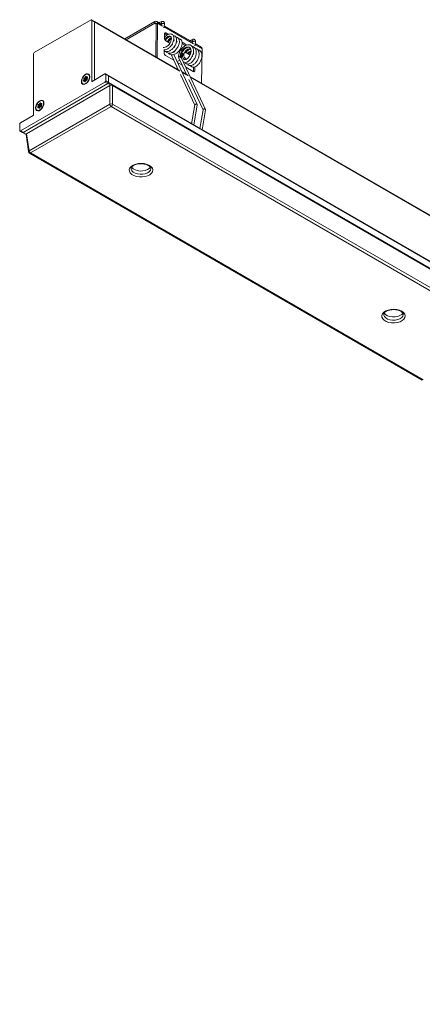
# Model space of a CAD drawing. Header units: millimetres. Extents: x 12 to 288, y 98 to 274.
# Tile 1 of 5: x 87 to 128, y 104 to 205. Entities that reach past the tile are written whole.
import ezdxf

# ---------------------------------------------------------------- set-up
doc = ezdxf.new("R2010")
doc.units = ezdxf.units.MM

msp = doc.modelspace()

# ---------------------------------------------------------------- linework, layer by layer
at = {"color": 7, "linetype": 'Continuous', "lineweight": 15}
for p, q in [((93.976, 204.718), (88.178, 201.37)), ((94.309, 204.559), (94.026, 204.723)), ((94.047, 198.471), (94.047, 204.677)), ((94.33, 204.514), (94.047, 204.677)), ((103.017, 199.532), (94.309, 204.559)), ((94.33, 198.585), (94.33, 204.514)), ((100.478, 204.532), (97.418, 202.765)), ((100.478, 204.368), (97.559, 202.683)), ((100.478, 204.368), (100.478, 204.532)), ((100.57, 200.945), (100.62, 204.284)), ((100.62, 204.284), (100.761, 204.363)), ((101.197, 204.252), (100.678, 204.551)), ((100.709, 200.865), (100.761, 204.363)), ((101.185, 204.547), (100.869, 204.441)), ((101.17, 204.268), (101.201, 204.278)), ((101.207, 204.314), (101.197, 204.25)), ((101.212, 204.313), (101.207, 204.314)), ((101.4, 203.884), (101.464, 204.272)), ((104.353, 202.43), (101.437, 204.113)), ((101.458, 203.301), (101.451, 202.807)), ((101.461, 203.305), (101.602, 203.384)), ((101.715, 203.159), (101.461, 203.305)), ((101.59, 202.561), (101.997, 202.326)), ((101.859, 203.236), (101.602, 203.384)), ((101.997, 202.996), (101.986, 203.002)), ((102.439, 202.713), (102.397, 202.7)), ((104.342, 202.725), (104.025, 202.619)), ((101.434, 201.65), (101.429, 201.324)), ((101.818, 201.764), (101.794, 201.778)), ((102.1, 201.601), (102.077, 201.615)), ((102.211, 202.202), (102.3, 202.151)), ((102.575, 201.663), (102.575, 201.656)), ((102.722, 202.549), (102.68, 202.537)), ((102.987, 202.425), (102.977, 202.43)), ((103.113, 201.629), (103.254, 201.547)), ((103.266, 201.568), (103.125, 201.649)), ((103.743, 202.148), (103.254, 202.431)), ((103.578, 202.083), (103.26, 202.267)), ((103.732, 201.876), (103.784, 201.895)), ((104.015, 201.712), (104.066, 201.731)), ((104.326, 202.446), (104.358, 202.456)), ((104.364, 202.492), (104.353, 202.428)), ((104.369, 202.491), (104.364, 202.492)), ((104.556, 202.062), (104.62, 202.45)), ((105.204, 201.939), (104.594, 202.291)), ((105.234, 198.252), (105.287, 201.75)), ((88.107, 201.248), (88.107, 195.042)), ((101.568, 201.078), (102.397, 200.599)), ((102.126, 201.177), (102.397, 200.599)), ((102.326, 201.382), (102.509, 201.484)), ((102.4, 200.592), (102.852, 199.627)), ((104.802, 196.078), (102.412, 201.177)), ((103.013, 200.606), (102.75, 200.455)), ((102.911, 200.822), (103.245, 200.109)), ((103.069, 200.973), (103.069, 200.973)), ((103.147, 200.927), (103.151, 200.919)), ((105.65, 195.588), (103.175, 200.869)), ((103.282, 201.094), (103.423, 201.173)), ((103.282, 201.088), (103.423, 201.167)), ((103.282, 201.088), (103.282, 201.094)), ((103.53, 201.368), (103.348, 201.267)), ((103.423, 201.167), (103.423, 201.173)), ((103.483, 200.657), (103.455, 200.715)), ((103.708, 201.338), (104.069, 201.129)), ((104.286, 201.004), (104.352, 200.966)), ((104.365, 201.24), (104.446, 201.308)), ((104.444, 201.401), (104.402, 201.377)), ((104.425, 201.19), (104.426, 201.275)), ((102.789, 200.373), (103.246, 200.109)), ((103.248, 200.103), (103.701, 199.137)), ((103.637, 199.883), (104.396, 199.445)), ((103.978, 200.517), (103.932, 200.544)), ((104.261, 200.354), (104.215, 200.38)), ((104.399, 199.449), (104.405, 199.887)), ((104.54, 199.528), (104.546, 199.917)), ((93.232, 198.574), (93.267, 198.615)), ((93.274, 198.536), (93.232, 198.574)), ((93.248, 198.665), (93.298, 198.681)), ((93.272, 198.643), (93.248, 198.665)), ((93.267, 198.615), (93.309, 198.578)), ((93.272, 198.643), (93.323, 198.659)), ((93.274, 198.536), (93.309, 198.578)), ((93.323, 198.659), (93.298, 198.681)), ((93.418, 198.612), (93.298, 198.681)), ((93.429, 198.509), (93.309, 198.578)), ((93.322, 198.803), (93.356, 198.798)), ((93.322, 198.803), (93.336, 198.751)), ((93.443, 198.59), (93.323, 198.659)), ((93.336, 198.751), (93.369, 198.746)), ((93.456, 198.681), (93.336, 198.751)), ((93.356, 198.798), (93.369, 198.746)), ((93.489, 198.676), (93.369, 198.746)), ((93.377, 198.818), (93.391, 198.869)), ((93.377, 198.818), (93.431, 198.804)), ((93.391, 198.869), (93.446, 198.855)), ((93.418, 198.612), (93.443, 198.59)), ((93.431, 198.804), (93.446, 198.855)), ((93.551, 198.735), (93.431, 198.804)), ((93.489, 198.676), (93.456, 198.681)), ((93.486, 198.567), (93.457, 198.55)), ((93.465, 198.552), (93.508, 198.572)), ((93.498, 198.547), (93.465, 198.552)), ((93.493, 198.606), (93.469, 198.628)), ((93.469, 198.628), (93.503, 198.623)), ((93.498, 198.547), (93.542, 198.567)), ((93.5, 198.905), (93.499, 198.858)), ((93.499, 198.857), (93.499, 198.825)), ((93.542, 198.567), (93.508, 198.572)), ((93.511, 198.797), (93.575, 198.761)), ((93.515, 198.851), (93.554, 198.879)), ((93.515, 198.851), (93.547, 198.804)), ((93.545, 198.567), (93.542, 198.567)), ((93.546, 198.716), (93.546, 198.684)), ((93.547, 198.804), (93.586, 198.833)), ((93.549, 198.708), (93.573, 198.686)), ((93.549, 198.708), (93.555, 198.659)), ((93.588, 198.777), (93.553, 198.735)), ((93.554, 198.879), (93.586, 198.833)), ((93.555, 198.659), (93.579, 198.637)), ((93.573, 198.686), (93.579, 198.637)), ((93.579, 198.637), (93.582, 198.632)), ((93.719, 199.144), (93.69, 199.16)), ((95.39, 199.198), (94.089, 198.447)), ((95.723, 199.039), (95.44, 199.203)), ((95.461, 198.504), (95.461, 199.157)), ((95.744, 198.994), (95.461, 199.157)), ((258.358, 105.152), (95.723, 199.039)), ((95.744, 198.34), (95.744, 198.994)), ((258.378, 105.107), (95.744, 198.994)), ((103.082, 199.138), (104.54, 196.027)), ((103.866, 199.042), (103.244, 199.401)), ((103.93, 198.649), (105.388, 195.537)), ((247.049, 116.384), (104.092, 198.911)), ((104.399, 199.449), (104.54, 199.528)), ((86.764, 193.401), (95.39, 198.381)), ((95.673, 198.218), (87.046, 193.238)), ((95.886, 198.014), (87.399, 193.115)), ((93.13, 198.19), (93.159, 198.174)), ((93.306, 198.5), (93.267, 198.471)), ((93.336, 198.518), (93.308, 198.501)), ((93.32, 198.446), (93.322, 198.493)), ((93.32, 198.446), (93.377, 198.445)), ((93.322, 198.493), (93.378, 198.491)), ((93.43, 198.484), (93.366, 198.521)), ((93.377, 198.445), (93.378, 198.491)), ((93.444, 198.533), (93.429, 198.482)), ((95.673, 198.218), (95.39, 198.381)), ((95.461, 198.504), (95.744, 198.34)), ((95.744, 198.34), (258.378, 104.453)), ((95.886, 196.134), (95.886, 198.014)), ((96.168, 198.014), (96.168, 196.134)), ((136.474, 174.746), (96.168, 198.014)), ((87.661, 191.386), (95.886, 196.134)), ((96.027, 195.903), (87.802, 191.156)), ((88.565, 195.88), (88.6, 195.921)), ((88.607, 195.842), (88.565, 195.88)), ((88.581, 195.971), (88.631, 195.987)), ((88.605, 195.948), (88.581, 195.971)), ((88.6, 195.921), (88.642, 195.884)), ((88.639, 195.806), (88.6, 195.777)), ((88.605, 195.948), (88.656, 195.965)), ((88.607, 195.842), (88.642, 195.884)), ((88.656, 195.965), (88.631, 195.987)), ((88.752, 195.918), (88.631, 195.987)), ((88.669, 195.824), (88.641, 195.807)), ((88.762, 195.814), (88.642, 195.884)), ((88.653, 195.752), (88.655, 195.798)), ((88.653, 195.752), (88.71, 195.751)), ((88.655, 195.798), (88.711, 195.797)), ((88.656, 196.109), (88.689, 196.104)), ((88.656, 196.109), (88.669, 196.056)), ((88.776, 195.896), (88.656, 195.965)), ((88.669, 196.056), (88.702, 196.051)), ((88.789, 195.987), (88.669, 196.056)), ((88.689, 196.104), (88.702, 196.051)), ((88.763, 195.79), (88.699, 195.826)), ((88.822, 195.982), (88.702, 196.051)), ((88.71, 196.124), (88.725, 196.175)), ((88.71, 196.124), (88.764, 196.11)), ((88.71, 195.751), (88.711, 195.797)), ((88.725, 196.175), (88.779, 196.161)), ((88.752, 195.918), (88.776, 195.896)), ((88.777, 195.839), (88.762, 195.788)), ((88.764, 196.11), (88.779, 196.161)), ((88.884, 196.041), (88.764, 196.11)), ((88.822, 195.982), (88.789, 195.987)), ((88.819, 195.873), (88.79, 195.856)), ((88.798, 195.858), (88.841, 195.878)), ((88.831, 195.853), (88.798, 195.858)), ((88.826, 195.912), (88.802, 195.934)), ((88.802, 195.934), (88.836, 195.929)), ((88.831, 195.853), (88.875, 195.873)), ((88.834, 196.21), (88.832, 196.164)), ((88.832, 196.163), (88.832, 196.131)), ((88.875, 195.873), (88.841, 195.878)), ((88.844, 196.103), (88.908, 196.066)), ((88.848, 196.156), (88.887, 196.185)), ((88.848, 196.156), (88.88, 196.11)), ((88.878, 195.873), (88.875, 195.873)), ((88.879, 196.022), (88.879, 195.989)), ((88.88, 196.11), (88.919, 196.139)), ((88.882, 196.014), (88.906, 195.992)), ((88.882, 196.014), (88.888, 195.965)), ((88.921, 196.082), (88.886, 196.041)), ((88.887, 196.185), (88.919, 196.139)), ((88.888, 195.965), (88.912, 195.942)), ((88.906, 195.992), (88.912, 195.942)), ((88.912, 195.942), (88.916, 195.938)), ((89.052, 196.45), (89.023, 196.466)), ((136.071, 172.786), (96.027, 195.903)), ((96.168, 196.134), (136.212, 173.017)), ((104.543, 196.043), (104.226, 194.131)), ((104.466, 193.992), (104.806, 196.047)), ((105.391, 195.553), (105.075, 193.641)), ((105.315, 193.502), (105.655, 195.557)), ((88.065, 194.969), (86.764, 194.218)), ((88.463, 195.496), (88.492, 195.48)), ((86.693, 194.095), (86.693, 193.442)), ((86.714, 193.396), (86.996, 193.233)), ((86.764, 193.401), (87.046, 193.238)), ((86.996, 193.233), (87.341, 193.034)), ((87.342, 193.024), (87.605, 191.289)), ((87.399, 193.115), (87.661, 191.386)), ((87.702, 191.146), (127.746, 168.029)), ((87.802, 191.156), (127.846, 168.039)), ((100.067, 189.564), (100.067, 189.576)), ((125.806, 174.705), (125.806, 174.717))]:
    msp.add_line(p, q, dxfattribs=at)
at = {"color": 8, "linetype": 'Continuous', "lineweight": 15}
for p, q in [((103.037, 199.487), (94.33, 204.514)), ((100.62, 204.287), (100.478, 204.368)), ((101.249, 204.081), (100.761, 204.363)), ((104.405, 202.259), (101.416, 203.984)), ((105.287, 201.75), (104.573, 202.162)), ((93.499, 198.825), (93.446, 198.855)), ((93.59, 198.779), (93.547, 198.804)), ((93.551, 198.735), (93.549, 198.729)), ((93.561, 198.769), (93.551, 198.735)), ((93.551, 198.735), (93.553, 198.734)), ((93.612, 198.818), (93.586, 198.833)), ((103.886, 198.997), (103.266, 199.355)), ((247.068, 116.34), (104.114, 198.865)), ((93.274, 198.536), (93.321, 198.509)), ((93.401, 198.431), (93.377, 198.445)), ((93.423, 198.465), (93.378, 198.491)), ((93.429, 198.509), (93.415, 198.492)), ((94.047, 198.471), (94.089, 198.447)), ((95.975, 198.044), (95.673, 198.218)), ((88.607, 195.842), (88.654, 195.815)), ((88.734, 195.737), (88.71, 195.751)), ((88.756, 195.771), (88.711, 195.797)), ((88.762, 195.814), (88.748, 195.798)), ((88.832, 196.131), (88.779, 196.161)), ((88.923, 196.085), (88.88, 196.11)), ((88.884, 196.041), (88.882, 196.035)), ((88.894, 196.074), (88.884, 196.041)), ((88.884, 196.041), (88.886, 196.04)), ((88.945, 196.124), (88.919, 196.139)), ((87.046, 193.238), (87.348, 193.064))]:
    msp.add_line(p, q, dxfattribs=at)
at = {"color": 8, "linetype": 'Continuous', "lineweight": 15, "flags": 128}
for points in [[(101.206, 204.309), (101.174, 204.338), (101.148, 204.38), (101.134, 204.429), (101.134, 204.477), (101.149, 204.517), (101.175, 204.542), (101.185, 204.547)], [(101.207, 204.314), (101.216, 204.331), (101.244, 204.346), (101.285, 204.354), (101.334, 204.352), (101.383, 204.341), (101.425, 204.323)], [(101.425, 204.323), (101.454, 204.301), (101.464, 204.277), (101.464, 204.272)], [(104.363, 202.487), (104.33, 202.516), (104.304, 202.558), (104.291, 202.607), (104.291, 202.655), (104.305, 202.694), (104.331, 202.72), (104.342, 202.725)], [(104.364, 202.492), (104.373, 202.508), (104.4, 202.524), (104.442, 202.531), (104.491, 202.53), (104.54, 202.519), (104.582, 202.501)], [(104.582, 202.501), (104.61, 202.478), (104.621, 202.455), (104.62, 202.45)], [(93.547, 198.723), (93.547, 198.723), (93.541, 198.711), (93.533, 198.701), (93.525, 198.692), (93.516, 198.684), (93.507, 198.679), (93.498, 198.676), (93.489, 198.676)], [(93.429, 198.509), (93.435, 198.505), (93.436, 198.504)], [(88.762, 195.814), (88.768, 195.811), (88.769, 195.81)], [(88.88, 196.029), (88.88, 196.029), (88.874, 196.017), (88.866, 196.007), (88.858, 195.997), (88.849, 195.99), (88.84, 195.985), (88.831, 195.982), (88.822, 195.982)], [(98.067, 189.561), (98.072, 189.505), (98.137, 189.352), (98.27, 189.215), (98.463, 189.104), (98.7, 189.027), (98.965, 188.989), (99.237, 188.995), (99.497, 189.042), (99.724, 189.129), (99.903, 189.247), (100.02, 189.389), (100.067, 189.544), (100.067, 189.564)], [(123.806, 174.703), (123.811, 174.646), (123.876, 174.493), (124.009, 174.356), (124.202, 174.245), (124.439, 174.168), (124.704, 174.131), (124.976, 174.136), (125.235, 174.184), (125.463, 174.27), (125.642, 174.388), (125.759, 174.53), (125.805, 174.685), (125.806, 174.705)]]:
    msp.add_lwpolyline(points, dxfattribs=at)
at = {"color": 7, "linetype": 'Continuous', "lineweight": 15, "flags": 128}
for points in [[(103.387, 200.416), (103.451, 200.388), (103.554, 200.376), (103.728, 200.414), (103.9, 200.511), (104.112, 200.721), (104.292, 201.015), (104.4, 201.348), (104.419, 201.628), (104.383, 201.817), (104.28, 202.009), (104.183, 202.097), (104.062, 202.155), (103.849, 202.175), (103.67, 202.13), (103.509, 202.048), (103.296, 201.875), (103.18, 201.745), (103.072, 201.587), (102.976, 201.401), (102.911, 201.201), (102.911, 201.201), (102.888, 200.992), (102.91, 200.881)], [(103.344, 200.855), (103.4, 200.703), (103.519, 200.637), (103.679, 200.669), (103.853, 200.795), (104.01, 200.999), (104.122, 201.246), (104.169, 201.503), (104.141, 201.729), (104.039, 201.889), (103.875, 201.962), (103.674, 201.935), (103.466, 201.816), (103.277, 201.625), (103.156, 201.431), (103.081, 201.231), (103.061, 201.018), (103.069, 200.973), (103.069, 200.973)], [(103.127, 201.644), (103.127, 201.647), (103.125, 201.649), (103.122, 201.65), (103.119, 201.649), (103.116, 201.646), (103.113, 201.642), (103.111, 201.638), (103.11, 201.634), (103.111, 201.631), (103.113, 201.629), (103.116, 201.628), (103.119, 201.629), (103.122, 201.632), (103.125, 201.635), (103.127, 201.64), (103.127, 201.644)], [(103.254, 201.547), (103.257, 201.546), (103.26, 201.548), (103.264, 201.55), (103.266, 201.554), (103.268, 201.558), (103.269, 201.562)], [(103.269, 201.562), (103.268, 201.566), (103.266, 201.568)], [(102.91, 200.829), (102.901, 200.856), (102.91, 200.894), (102.937, 200.929), (102.977, 200.957), (103.026, 200.972), (103.069, 200.973)], [(92.986, 198.43), (93.012, 198.613), (93.085, 198.803), (93.198, 198.977), (93.337, 199.115), (93.484, 199.2), (93.622, 199.222), (93.735, 199.178), (93.809, 199.073), (93.835, 198.92), (93.809, 198.738), (93.735, 198.548), (93.622, 198.373), (93.484, 198.235), (93.337, 198.15), (93.198, 198.129), (93.085, 198.173), (93.012, 198.278), (92.986, 198.43)], [(93.532, 198.31), (93.387, 198.206), (93.246, 198.164), (93.127, 198.192), (93.046, 198.285), (93.015, 198.431), (93.036, 198.61), (93.109, 198.797), (93.222, 198.969), (93.36, 199.1), (93.506, 199.174), (93.638, 199.181), (93.74, 199.119), (93.797, 198.998), (93.802, 198.833), (93.754, 198.646), (93.66, 198.464), (93.532, 198.31)], [(93.267, 198.471), (93.247, 198.461), (93.229, 198.459), (93.214, 198.466), (93.205, 198.48), (93.202, 198.501), (93.206, 198.526), (93.217, 198.551), (93.232, 198.574)], [(93.248, 198.665), (93.238, 198.679), (93.236, 198.7), (93.24, 198.725), (93.25, 198.75), (93.266, 198.773), (93.285, 198.791), (93.304, 198.801), (93.322, 198.803)], [(93.298, 198.681), (93.294, 198.689), (93.292, 198.699), (93.294, 198.711), (93.3, 198.724), (93.307, 198.735), (93.317, 198.744), (93.327, 198.75), (93.336, 198.751)], [(93.391, 198.869), (93.402, 198.894), (93.417, 198.917), (93.436, 198.935), (93.456, 198.945), (93.474, 198.947), (93.489, 198.94), (93.498, 198.925), (93.5, 198.905)], [(93.432, 198.671), (93.426, 198.664), (93.421, 198.656), (93.417, 198.648), (93.414, 198.639), (93.413, 198.63), (93.413, 198.623), (93.415, 198.617), (93.418, 198.612)], [(93.45, 198.656), (93.448, 198.653), (93.425, 198.609)], [(93.446, 198.855), (93.451, 198.868), (93.459, 198.879), (93.468, 198.888), (93.478, 198.893), (93.487, 198.894), (93.494, 198.891), (93.499, 198.884), (93.5, 198.882)], [(93.573, 198.686), (93.582, 198.671), (93.585, 198.65), (93.581, 198.626), (93.57, 198.6), (93.555, 198.578), (93.536, 198.56), (93.517, 198.549), (93.498, 198.547)], [(93.499, 198.858), (93.499, 198.855), (93.5, 198.852), (93.502, 198.849), (93.504, 198.848), (93.506, 198.847), (93.509, 198.848), (93.512, 198.849), (93.515, 198.851)], [(93.499, 198.825), (93.5, 198.816), (93.502, 198.808), (93.507, 198.801), (93.513, 198.796), (93.52, 198.795), (93.529, 198.795), (93.538, 198.798), (93.547, 198.804)], [(93.554, 198.879), (93.574, 198.89), (93.592, 198.892), (93.607, 198.885), (93.616, 198.87), (93.618, 198.849), (93.614, 198.825), (93.604, 198.8), (93.588, 198.777)], [(93.586, 198.833), (93.596, 198.838), (93.605, 198.839), (93.613, 198.836), (93.616, 198.831)], [(93.277, 198.479), (93.272, 198.479), (93.265, 198.482), (93.26, 198.49), (93.259, 198.5), (93.261, 198.512), (93.266, 198.525), (93.274, 198.536)], [(93.322, 198.493), (93.322, 198.496), (93.321, 198.499), (93.319, 198.501), (93.317, 198.503), (93.315, 198.503), (93.312, 198.503), (93.309, 198.502), (93.306, 198.5)], [(93.429, 198.482), (93.419, 198.457), (93.403, 198.434), (93.385, 198.416), (93.365, 198.405), (93.347, 198.403), (93.332, 198.41), (93.323, 198.425), (93.32, 198.446)], [(93.378, 198.491), (93.378, 198.502), (93.375, 198.51), (93.371, 198.517), (93.364, 198.521), (93.357, 198.523), (93.348, 198.523), (93.339, 198.519), (93.336, 198.518)], [(93.394, 198.423), (93.39, 198.423), (93.383, 198.427), (93.378, 198.434), (93.377, 198.445)], [(88.319, 195.736), (88.345, 195.919), (88.418, 196.108), (88.531, 196.283), (88.67, 196.421), (88.817, 196.506), (88.956, 196.528), (89.068, 196.484), (89.142, 196.379), (89.168, 196.226), (89.142, 196.044), (89.068, 195.854), (88.956, 195.679), (88.817, 195.541), (88.67, 195.456), (88.531, 195.434), (88.418, 195.479), (88.345, 195.583), (88.319, 195.736)], [(88.865, 195.616), (88.72, 195.511), (88.579, 195.47), (88.46, 195.498), (88.379, 195.591), (88.348, 195.737), (88.37, 195.916), (88.442, 196.103), (88.555, 196.274), (88.693, 196.406), (88.839, 196.48), (88.971, 196.487), (89.073, 196.425), (89.13, 196.304), (89.135, 196.139), (89.087, 195.952), (88.993, 195.77), (88.865, 195.616)], [(88.6, 195.777), (88.58, 195.767), (88.562, 195.765), (88.547, 195.771), (88.538, 195.786), (88.535, 195.807), (88.539, 195.832), (88.55, 195.857), (88.565, 195.88)], [(88.581, 195.971), (88.572, 195.985), (88.569, 196.006), (88.573, 196.031), (88.583, 196.056), (88.599, 196.079), (88.618, 196.097), (88.637, 196.107), (88.656, 196.109)], [(88.61, 195.785), (88.605, 195.785), (88.598, 195.788), (88.593, 195.795), (88.592, 195.806), (88.594, 195.818), (88.599, 195.831), (88.607, 195.842)], [(88.631, 195.987), (88.627, 195.994), (88.625, 196.005), (88.627, 196.017), (88.633, 196.03), (88.64, 196.041), (88.65, 196.05), (88.66, 196.055), (88.669, 196.056)], [(88.655, 195.798), (88.655, 195.802), (88.654, 195.805), (88.652, 195.807), (88.65, 195.808), (88.648, 195.809), (88.645, 195.809), (88.642, 195.808), (88.639, 195.806)], [(88.762, 195.788), (88.752, 195.762), (88.736, 195.74), (88.718, 195.722), (88.698, 195.711), (88.68, 195.709), (88.665, 195.716), (88.656, 195.731), (88.653, 195.752)], [(88.711, 195.797), (88.711, 195.807), (88.708, 195.816), (88.704, 195.823), (88.698, 195.827), (88.69, 195.829), (88.682, 195.829), (88.672, 195.825), (88.669, 195.824)], [(88.727, 195.729), (88.723, 195.729), (88.716, 195.733), (88.711, 195.74), (88.71, 195.751)], [(88.725, 196.175), (88.735, 196.2), (88.751, 196.223), (88.769, 196.24), (88.789, 196.251), (88.807, 196.253), (88.822, 196.246), (88.831, 196.231), (88.834, 196.21)], [(88.765, 195.977), (88.759, 195.97), (88.754, 195.962), (88.75, 195.953), (88.747, 195.945), (88.746, 195.936), (88.746, 195.929), (88.748, 195.922), (88.752, 195.918)], [(88.795, 195.982), (88.781, 195.959), (88.758, 195.915)], [(88.779, 196.161), (88.784, 196.174), (88.792, 196.185), (88.801, 196.194), (88.811, 196.199), (88.82, 196.2), (88.828, 196.197), (88.832, 196.189), (88.833, 196.187)], [(88.906, 195.992), (88.915, 195.977), (88.918, 195.956), (88.914, 195.932), (88.903, 195.906), (88.888, 195.883), (88.869, 195.866), (88.85, 195.855), (88.831, 195.853)], [(88.832, 196.164), (88.832, 196.16), (88.833, 196.158), (88.835, 196.155), (88.837, 196.154), (88.839, 196.153), (88.842, 196.153), (88.845, 196.154), (88.848, 196.156)], [(88.832, 196.131), (88.833, 196.122), (88.835, 196.113), (88.84, 196.107), (88.846, 196.102), (88.853, 196.1), (88.862, 196.101), (88.871, 196.104), (88.88, 196.11)], [(88.887, 196.185), (88.907, 196.196), (88.925, 196.198), (88.94, 196.191), (88.949, 196.176), (88.952, 196.155), (88.947, 196.131), (88.937, 196.105), (88.921, 196.082)], [(88.919, 196.139), (88.929, 196.144), (88.938, 196.145), (88.946, 196.142), (88.949, 196.137)], [(99.916, 189.89), (100.1, 189.753), (100.22, 189.594), (100.267, 189.422), (100.238, 189.249), (100.136, 189.086), (99.967, 188.942), (99.742, 188.827), (99.474, 188.749), (99.18, 188.711), (98.88, 188.716), (98.591, 188.765), (98.332, 188.853), (98.119, 188.976), (97.966, 189.125), (97.882, 189.292), (97.873, 189.466), (97.938, 189.635), (98.075, 189.79), (98.274, 189.92), (98.522, 190.018), (98.805, 190.076), (99.105, 190.093), (99.402, 190.066), (99.678, 189.997), (99.916, 189.89)], [(98.113, 189.717), (98.137, 189.678), (98.27, 189.541), (98.463, 189.43), (98.7, 189.353), (98.965, 189.316), (99.237, 189.321), (99.497, 189.369), (99.724, 189.455), (99.903, 189.574), (100.016, 189.709)], [(125.654, 175.032), (125.839, 174.894), (125.958, 174.735), (126.005, 174.563), (125.977, 174.391), (125.875, 174.227), (125.706, 174.084), (125.48, 173.969), (125.212, 173.89), (124.919, 173.852), (124.618, 173.857), (124.329, 173.906), (124.07, 173.994), (123.858, 174.117), (123.705, 174.267), (123.621, 174.433), (123.611, 174.607), (123.677, 174.776), (123.813, 174.931), (124.012, 175.061), (124.261, 175.159), (124.544, 175.218), (124.844, 175.234), (125.141, 175.207), (125.417, 175.138), (125.654, 175.032)], [(123.852, 174.859), (123.876, 174.82), (124.009, 174.683), (124.202, 174.572), (124.439, 174.495), (124.704, 174.457), (124.976, 174.463), (125.235, 174.51), (125.463, 174.597), (125.642, 174.715), (125.755, 174.85)]]:
    msp.add_lwpolyline(points, dxfattribs=at)
at = {"color": 7, "linetype": 'Continuous', "lineweight": 15}
for centre, radius, start, end in [((94.004, 204.684), 0.0437, 350.78611, 129.20314), ((94.279, 204.518), 0.0506, 354.5644, 54.12317), ((100.589, 204.395), 0.176, 349.30258, 128.95493), ((100.533, 204.3), 0.0878, 349.30306, 128.95377), ((105.094, 201.778), 0.195, 351.68271, 55.67188), ((88.261, 201.241), 0.154, 122.60563, 177.39449), ((93.253, 198.632), 0.0221, 312.00269, 28.888), ((93.265, 198.627), 0.0663, 312.00199, 28.88903), ((93.353, 198.822), 0.0242, 277.59849, 349.41304), ((93.36, 198.818), 0.0727, 277.59866, 349.41312), ((93.434, 198.649), 0.04, 246.38627, 329.93832), ((93.455, 198.651), 0.0306, 88.37932, 138.39129), ((93.459, 198.626), 0.04, 246.38648, 329.93825), ((93.468, 198.528), 0.0242, 97.59802, 169.4138), ((93.431, 198.647), 0.0425, 334.36128, 53.84617), ((93.505, 198.536), 0.0366, 85.23179, 122.26037), ((93.471, 198.647), 0.0349, 12.24341, 57.94851), ((93.457, 198.642), 0.0493, 337.49504, 13.6469), ((93.568, 198.719), 0.0221, 132.00256, 208.88813), ((93.581, 198.682), 0.035, 177.47372, 221.9558), ((95.418, 199.164), 0.0437, 350.78592, 129.20315), ((95.696, 198.999), 0.0486, 353.19556, 55.49201), ((95.694, 198.999), 0.0499, 354.12837, 54.5592), ((94.073, 198.467), 0.0262, 170.786, 309.20309), ((95.307, 198.511), 0.154, 302.6055, 357.39456), ((95.59, 198.347), 0.154, 302.6055, 357.39456), ((88.586, 195.938), 0.0221, 312.00161, 28.89006), ((88.598, 195.933), 0.0663, 312.00199, 28.88903), ((88.686, 196.128), 0.0242, 277.59849, 349.41304), ((88.693, 196.124), 0.0727, 277.59866, 349.41312), ((88.768, 195.954), 0.04, 246.38588, 329.93871), ((88.788, 195.956), 0.0306, 88.37946, 138.39115), ((88.792, 195.932), 0.04, 246.38648, 329.93825), ((88.801, 195.834), 0.0242, 97.59802, 169.4138), ((88.764, 195.953), 0.0425, 334.36177, 53.84568), ((88.838, 195.842), 0.0366, 85.23183, 122.26075), ((88.804, 195.952), 0.0349, 12.24341, 57.94851), ((88.79, 195.948), 0.0493, 337.49504, 13.6469), ((88.901, 196.025), 0.0221, 132.00247, 208.88871), ((88.914, 195.988), 0.035, 177.47399, 221.95488), ((96.027, 195.794), 0.368, 67.47858, 112.52118), ((96.195, 196.165), 0.311, 185.68939, 237.199), ((95.858, 196.165), 0.311, 302.80083, 354.31103), ((88.015, 195.046), 0.0922, 302.60534, 357.39451), ((86.846, 194.088), 0.154, 122.60538, 177.39468), ((86.736, 193.435), 0.0437, 170.7856, 309.20347), ((87.017, 193.279), 0.0503, 245.69271, 305.61773), ((87.802, 191.319), 0.2, 188.61629, 240.00269), ((87.971, 191.417), 0.311, 185.68939, 237.199)]:
    msp.add_arc(centre, radius, start, end, dxfattribs=at)
at = {"color": 8, "linetype": 'Continuous', "lineweight": 15}
for centre, radius, start, end in [((93.401, 198.561), 0.051, 331.82947, 34.77244), ((93.35, 198.574), 0.103, 320.05235, 335.97754), ((88.684, 195.88), 0.103, 320.05235, 335.97754), ((88.735, 195.867), 0.0501, 333.67601, 35.02155), ((87.708, 191.294), 0.103, 116.6219, 182.65303), ((87.744, 191.233), 0.0969, 244.41344, 306.89699)]:
    msp.add_arc(centre, radius, start, end, dxfattribs=at)
at = {"color": 7, "linetype": 'Continuous', "lineweight": 15}
for centre, major_axis, ratio, start_param, end_param in [((101.592, 202.725), (-0.097, 0.175), 0.587367, 0.7945175, 2.3653138), ((101.6, 203.22), (-0.097, 0.175), 0.587367, 5.5069065, 7.0777028), ((102.295, 201.825), (-0.193, 0.346), 0.587367, 4.6431226, 4.8763943), ((101.57, 201.243), (-0.097, 0.175), 0.587367, 0.7945175, 2.3653138), ((103.562, 200.926), (-0.193, 0.346), 0.587367, 0.7945175, 2.0551944), ((103.562, 200.933), (-0.193, 0.346), 0.587367, 6.2831571, 7.0777028), ((103.703, 201.005), (-0.193, 0.346), 0.587367, 0.7945175, 2.3653138), ((103.703, 201.011), (-0.193, 0.346), 0.587367, 5.5069065, 7.0777028), ((104.399, 199.61), (-0.097, 0.175), 0.587367, 2.3653138, 3.9361102), ((96.027, 197.931), (0.2, 0), 0.5816896, 0.7891963, 2.3523964), ((87.542, 193.034), (0.202, 0), 0.5729191, 2.3599926, 3.228188)]:
    msp.add_ellipse(centre, major_axis=major_axis, ratio=ratio, start_param=start_param, end_param=end_param, dxfattribs=at)
for points, knots in [([(101.464, 204.272), (101.466, 204.291), (101.47, 204.33), (101.463, 204.39), (101.443, 204.447), (101.41, 204.497), (101.367, 204.533), (101.314, 204.555), (101.252, 204.563), (101.207, 204.552), (101.185, 204.547)], [0, 0, 0, 0, 0.1046695, 0.2205673, 0.34551, 0.4762605, 0.6089404, 0.7411726, 0.872079, 1, 1, 1, 1]), ([(101.314, 201.91), (101.316, 201.909), (101.369, 201.878), (101.517, 201.909), (101.727, 202.009), (101.926, 202.198), (102.078, 202.432), (102.163, 202.674), (102.17, 202.885), (102.101, 203.029), (101.97, 203.082), (101.802, 203.033), (101.624, 202.897), (101.531, 202.752), (101.486, 202.682)], [0, 0, 0, 0, 0.00291336, 0.09412668, 0.18515157, 0.27691089, 0.3679533, 0.4591379, 0.55083732, 0.64178822, 0.73321069, 0.82471128, 0.91565126, 1, 1, 1, 1]), ([(101.381, 201.645), (101.436, 201.647), (101.553, 201.65), (101.76, 201.738), (101.993, 201.908), (102.214, 202.177), (102.363, 202.479), (102.42, 202.742), (102.413, 202.957), (102.351, 203.115), (102.255, 203.216), (102.134, 203.279), (101.967, 203.285), (101.798, 203.222), (101.639, 203.113), (101.52, 203), (101.46, 202.912), (101.452, 202.901)], [0, 0, 0, 0, 0.0562962, 0.1212574, 0.2086947, 0.3033542, 0.3985162, 0.482534, 0.5448592, 0.6182337, 0.6662299, 0.7175969, 0.7952267, 0.8555636, 0.9111277, 0.989192, 1, 1, 1, 1]), ([(101.432, 201.547), (101.496, 201.517), (101.614, 201.462), (101.826, 201.487), (102.042, 201.573), (102.276, 201.746), (102.497, 202.013), (102.646, 202.316), (102.703, 202.579), (102.695, 202.794), (102.634, 202.952), (102.538, 203.051), (102.448, 203.106), (102.372, 203.104), (102.341, 203.103)], [0, 0, 0, 0, 0.0937445, 0.1735382, 0.2505719, 0.3542584, 0.4665096, 0.5793565, 0.6789882, 0.7528959, 0.8399064, 0.8968221, 0.9577353, 1, 1, 1, 1]), ([(101.546, 202.599), (101.551, 202.611), (101.591, 202.707), (101.715, 202.855), (101.888, 202.992), (102.042, 203.039), (102.104, 202.999), (102.128, 202.984)], [0, 0, 0, 0, 0.0367275, 0.3041662, 0.5693946, 0.8358428, 1, 1, 1, 1]), ([(101.558, 202.589), (101.567, 202.607), (101.6, 202.675), (101.673, 202.777), (101.769, 202.883), (101.852, 202.952), (101.898, 202.974), (101.914, 202.982)], [0, 0, 0, 0, 0.0935385, 0.3580414, 0.6163597, 0.8656566, 1, 1, 1, 1]), ([(101.578, 201.497), (101.579, 201.496), (101.605, 201.449), (101.709, 201.369), (101.887, 201.301), (102.109, 201.323), (102.325, 201.41), (102.559, 201.582), (102.779, 201.85), (102.929, 202.152), (102.986, 202.415), (102.978, 202.63), (102.917, 202.789), (102.821, 202.888), (102.731, 202.943), (102.655, 202.941), (102.624, 202.94)], [0, 0, 0, 0, 0.0025054, 0.0614357, 0.1611077, 0.2349702, 0.3062779, 0.4022572, 0.5061646, 0.6106234, 0.7028494, 0.7712635, 0.8518063, 0.9044915, 0.9608768, 1, 1, 1, 1]), ([(102.157, 202.876), (102.132, 202.871), (102.053, 202.854), (101.907, 202.722), (101.788, 202.576), (101.748, 202.482), (101.744, 202.472)], [0, 0, 0, 0, 0.1762449, 0.5630127, 0.9528319, 1, 1, 1, 1]), ([(101.825, 202.425), (101.831, 202.441), (101.872, 202.541), (101.996, 202.684), (102.12, 202.802), (102.177, 202.816), (102.18, 202.817)], [0, 0, 0, 0, 0.0813099, 0.53027737, 0.97553336, 1, 1, 1, 1]), ([(101.837, 202.418), (101.847, 202.438), (101.881, 202.509), (101.956, 202.614), (102.052, 202.719), (102.12, 202.779), (102.152, 202.795), (102.154, 202.797)], [0, 0, 0, 0, 0.11961, 0.4144927, 0.7024791, 0.9804087, 1, 1, 1, 1]), ([(101.86, 201.334), (101.861, 201.332), (101.888, 201.286), (101.992, 201.206), (102.17, 201.138), (102.392, 201.16), (102.608, 201.246), (102.842, 201.419), (103.062, 201.687), (103.212, 201.989), (103.268, 202.252), (103.261, 202.467), (103.2, 202.626), (103.103, 202.724), (103.013, 202.78), (102.938, 202.777), (102.907, 202.776)], [0, 0, 0, 0, 0.0025054, 0.0614357, 0.1611077, 0.2349701, 0.3062777, 0.4022572, 0.5061646, 0.6106234, 0.7028494, 0.7712635, 0.8518063, 0.9044915, 0.9608768, 1, 1, 1, 1]), ([(101.914, 202.982), (101.927, 202.99), (101.97, 203.014), (102.007, 203.017), (102.031, 203.019)], [0, 0, 0, 0, 0.3197775, 1, 1, 1, 1]), ([(102.374, 202.584), (102.393, 202.602), (102.415, 202.622), (102.435, 202.632), (102.437, 202.633)], [0, 0, 0, 0, 0.8956472, 1, 1, 1, 1]), ([(102.375, 202.59), (102.402, 202.617), (102.433, 202.647), (102.46, 202.653), (102.463, 202.653)], [0, 0, 0, 0, 0.892907, 1, 1, 1, 1]), ([(104.62, 202.45), (104.622, 202.469), (104.627, 202.508), (104.619, 202.568), (104.6, 202.625), (104.567, 202.675), (104.524, 202.711), (104.471, 202.733), (104.408, 202.741), (104.364, 202.73), (104.342, 202.725)], [0, 0, 0, 0, 0.1046712, 0.220569, 0.3455101, 0.4762606, 0.6089406, 0.7411746, 0.8720789, 1, 1, 1, 1]), ([(102.657, 202.421), (102.676, 202.439), (102.698, 202.459), (102.718, 202.469), (102.72, 202.47)], [0, 0, 0, 0, 0.89564673, 1, 1, 1, 1]), ([(102.658, 202.426), (102.685, 202.453), (102.715, 202.483), (102.743, 202.49), (102.746, 202.49)], [0, 0, 0, 0, 0.892907, 1, 1, 1, 1]), ([(103.148, 200.927), (103.142, 200.991), (103.131, 201.119), (103.213, 201.364), (103.358, 201.599), (103.554, 201.793), (103.767, 201.908), (103.95, 201.937), (104.033, 201.886), (104.064, 201.867)], [0, 0, 0, 0, 0.1518309, 0.3025184, 0.453352, 0.6051211, 0.7556355, 0.9068424, 1, 1, 1, 1]), ([(103.166, 201.154), (103.181, 201.205), (103.211, 201.306), (103.289, 201.457), (103.384, 201.596), (103.491, 201.713), (103.584, 201.793), (103.638, 201.824), (103.655, 201.834)], [0, 0, 0, 0, 0.1952314, 0.3870027, 0.5704208, 0.7500727, 0.9237053, 1, 1, 1, 1]), ([(104.099, 201.791), (104.052, 201.789), (103.94, 201.783), (103.745, 201.662), (103.579, 201.502), (103.51, 201.384), (103.487, 201.344)], [0, 0, 0, 0, 0.2200731, 0.5294799, 0.8413281, 1, 1, 1, 1]), ([(103.531, 200.379), (103.534, 200.372), (103.557, 200.323), (103.625, 200.268), (103.726, 200.221), (103.856, 200.206), (104.013, 200.24), (104.204, 200.351), (104.406, 200.551), (104.588, 200.847), (104.693, 201.17), (104.713, 201.446), (104.671, 201.672), (104.584, 201.835), (104.467, 201.938), (104.373, 201.994), (104.303, 201.997), (104.282, 201.998)], [0, 0, 0, 0, 0.0100986, 0.0690919, 0.1225577, 0.1686845, 0.2414318, 0.3146965, 0.4130327, 0.517531, 0.623086, 0.7138089, 0.7817475, 0.8651419, 0.9191429, 0.9752101, 1, 1, 1, 1]), ([(103.609, 201.364), (103.622, 201.386), (103.681, 201.486), (103.838, 201.624), (104.012, 201.735), (104.106, 201.738), (104.134, 201.74)], [0, 0, 0, 0, 0.1039049, 0.4745099, 0.8420519, 1, 1, 1, 1]), ([(103.622, 201.36), (103.638, 201.384), (103.683, 201.453), (103.775, 201.549), (103.867, 201.63), (103.921, 201.661), (103.938, 201.67)], [0, 0, 0, 0, 0.1801281, 0.5230021, 0.8543881, 1, 1, 1, 1]), ([(103.784, 201.895), (103.794, 201.899), (103.838, 201.917), (103.878, 201.918), (103.908, 201.919)], [0, 0, 0, 0, 0.2447174, 1, 1, 1, 1]), ([(103.814, 200.216), (103.817, 200.209), (103.84, 200.16), (103.908, 200.105), (104.009, 200.057), (104.139, 200.043), (104.296, 200.077), (104.486, 200.187), (104.689, 200.388), (104.871, 200.684), (104.976, 201.007), (104.996, 201.283), (104.954, 201.509), (104.867, 201.672), (104.749, 201.775), (104.657, 201.83), (104.589, 201.833), (104.569, 201.834)], [0, 0, 0, 0, 0.0101134, 0.069193, 0.1227371, 0.1689314, 0.2417852, 0.3151572, 0.4136372, 0.5182885, 0.623998, 0.7148538, 0.7828917, 0.8664083, 0.9204883, 0.9766375, 1, 1, 1, 1]), ([(104.162, 201.564), (104.118, 201.542), (104.005, 201.484), (103.884, 201.366), (103.831, 201.279), (103.825, 201.27)], [0, 0, 0, 0, 0.3559671, 0.9304836, 1, 1, 1, 1]), ([(104.066, 201.731), (104.077, 201.736), (104.098, 201.745), (104.116, 201.746), (104.125, 201.747)], [0, 0, 0, 0, 0.531761, 1, 1, 1, 1]), ([(104.097, 200.052), (104.1, 200.045), (104.122, 199.996), (104.191, 199.942), (104.291, 199.894), (104.421, 199.88), (104.578, 199.914), (104.769, 200.024), (104.972, 200.224), (105.154, 200.52), (105.259, 200.844), (105.278, 201.12), (105.236, 201.346), (105.15, 201.509), (105.032, 201.611), (104.94, 201.667), (104.871, 201.67), (104.851, 201.671)], [0, 0, 0, 0, 0.0101134, 0.0691929, 0.1227371, 0.1689315, 0.2417852, 0.3151572, 0.4136372, 0.5182886, 0.623998, 0.7148538, 0.7828917, 0.8664083, 0.9204883, 0.9766377, 1, 1, 1, 1]), ([(102.937, 200.929), (102.936, 200.929), (102.926, 200.918), (102.911, 200.895), (102.903, 200.86), (102.904, 200.834), (102.911, 200.824), (102.912, 200.822)], [0, 0, 0, 0, 0.0223957, 0.3309992, 0.6411926, 0.9565475, 1, 1, 1, 1]), ([(103.069, 200.973), (103.064, 200.973), (103.044, 200.975), (103.009, 200.97), (102.968, 200.954), (102.947, 200.938), (102.937, 200.929)], [0, 0, 0, 0, 0.1155831, 0.4222133, 0.7154336, 1, 1, 1, 1]), ([(103.069, 200.973), (103.073, 200.954), (103.081, 200.922), (103.112, 200.881), (103.139, 200.856), (103.156, 200.842), (103.168, 200.833), (103.177, 200.827), (103.184, 200.824), (103.19, 200.821), (103.194, 200.822), (103.192, 200.832), (103.178, 200.863), (103.159, 200.904), (103.147, 200.927)], [0, 0, 0, 0, 0.1880889, 0.3381074, 0.4130383, 0.4452598, 0.4778063, 0.497121, 0.5165041, 0.5399355, 0.5763916, 0.6455759, 0.7907539, 1, 1, 1, 1]), ([(103.148, 200.957), (103.147, 200.963), (103.138, 201.015), (103.153, 201.088), (103.166, 201.154)], [0, 0, 0, 0, 0.1061915, 1, 1, 1, 1]), ([(103.226, 201.137), (103.214, 201.104), (103.181, 201.015), (103.177, 200.925), (103.175, 200.869)], [0, 0, 0, 0, 0.3755382, 1, 1, 1, 1]), ([(103.906, 201.224), (103.914, 201.238), (103.969, 201.329), (104.067, 201.426), (104.151, 201.469), (104.165, 201.477)], [0, 0, 0, 0, 0.1312916, 0.8562422, 1, 1, 1, 1]), ([(103.918, 201.216), (103.93, 201.234), (103.971, 201.296), (104.055, 201.385), (104.129, 201.444), (104.164, 201.471)], [0, 0, 0, 0, 0.1665118, 0.6045169, 1, 1, 1, 1]), ([(104.37, 201.255), (104.382, 201.268), (104.405, 201.295), (104.433, 201.307), (104.447, 201.313)], [0, 0, 0, 0, 0.48530684, 1, 1, 1, 1]), ([(93.469, 198.628), (93.468, 198.631), (93.466, 198.635), (93.461, 198.643), (93.455, 198.651), (93.449, 198.658), (93.443, 198.663), (93.438, 198.667), (93.435, 198.669), (93.433, 198.67), (93.433, 198.671), (93.432, 198.671), (93.432, 198.671), (93.432, 198.671)], [0, 0, 0, 0, 0.1675241, 0.30677158, 0.49946753, 0.65219049, 0.75950567, 0.88303754, 0.94242613, 0.98303404, 0.99447542, 0.99797037, 1, 1, 1, 1]), ([(93.503, 198.623), (93.507, 198.623), (93.516, 198.623), (93.531, 198.628), (93.547, 198.636), (93.557, 198.645), (93.562, 198.649)], [0, 0, 0, 0, 0.2500059, 0.499984, 0.749371, 1, 1, 1, 1]), ([(88.802, 195.934), (88.801, 195.937), (88.799, 195.941), (88.795, 195.949), (88.788, 195.957), (88.782, 195.964), (88.776, 195.969), (88.772, 195.973), (88.768, 195.975), (88.767, 195.976), (88.766, 195.977), (88.765, 195.977), (88.765, 195.977), (88.765, 195.977)], [0, 0, 0, 0, 0.1675241, 0.30677158, 0.49946753, 0.65219049, 0.75950567, 0.88303754, 0.94242613, 0.98303404, 0.99447542, 0.99797037, 1, 1, 1, 1]), ([(88.836, 195.929), (88.84, 195.929), (88.849, 195.929), (88.864, 195.934), (88.88, 195.942), (88.89, 195.951), (88.895, 195.955)], [0, 0, 0, 0, 0.2500059, 0.499984, 0.749371, 1, 1, 1, 1]), ([(104.805, 196.047), (104.805, 196.049), (104.809, 196.057), (104.805, 196.07), (104.798, 196.086), (104.786, 196.1), (104.77, 196.111), (104.751, 196.12), (104.728, 196.127), (104.703, 196.13), (104.667, 196.129), (104.624, 196.121), (104.581, 196.099), (104.551, 196.072), (104.546, 196.052), (104.544, 196.043)], [0, 0, 0, 0, 0.0234813, 0.0894567, 0.1531484, 0.2147131, 0.2743255, 0.3338544, 0.3953176, 0.4588892, 0.5247375, 0.6493986, 0.7743096, 0.8992148, 1, 1, 1, 1]), ([(105.393, 195.553), (105.395, 195.562), (105.4, 195.582), (105.429, 195.609), (105.472, 195.631), (105.515, 195.64), (105.55, 195.64), (105.575, 195.637), (105.598, 195.631), (105.619, 195.621), (105.635, 195.609), (105.647, 195.595), (105.654, 195.58), (105.657, 195.567), (105.654, 195.559), (105.653, 195.557)], [0, 0, 0, 0, 0.1009283, 0.2256991, 0.3502116, 0.4750582, 0.5379673, 0.600724, 0.6632684, 0.725675, 0.7881054, 0.8507024, 0.9133952, 0.9759811, 1, 1, 1, 1]), ([(98.07, 189.563), (98.072, 189.59), (98.075, 189.644), (98.138, 189.744), (98.256, 189.849), (98.431, 189.943), (98.645, 190.013), (98.886, 190.053), (99.14, 190.061), (99.389, 190.034), (99.613, 189.977), (99.748, 189.918), (99.808, 189.885), (99.816, 189.88)], [0, 0, 0, 0, 0.0978475, 0.192912, 0.2952811, 0.3939762, 0.4926506, 0.5922307, 0.6925149, 0.7929674, 0.8928421, 0.9859773, 1, 1, 1, 1]), ([(99.816, 189.88), (99.842, 189.864), (99.92, 189.816), (100.008, 189.728), (100.06, 189.64), (100.062, 189.592), (100.063, 189.571)], [0, 0, 0, 0, 0.1588791, 0.4618859, 0.7663699, 1, 1, 1, 1]), ([(123.809, 174.704), (123.81, 174.731), (123.813, 174.785), (123.876, 174.885), (123.995, 174.99), (124.17, 175.084), (124.384, 175.154), (124.625, 175.195), (124.878, 175.202), (125.128, 175.175), (125.352, 175.118), (125.487, 175.06), (125.547, 175.026), (125.554, 175.022)], [0, 0, 0, 0, 0.09784777, 0.19291197, 0.29528099, 0.39397608, 0.49265043, 0.59223016, 0.69251408, 0.79296758, 0.89284157, 0.98597697, 1, 1, 1, 1]), ([(125.554, 175.022), (125.581, 175.005), (125.658, 174.957), (125.747, 174.87), (125.799, 174.781), (125.801, 174.733), (125.802, 174.713)], [0, 0, 0, 0, 0.1588787, 0.4618847, 0.7663712, 1, 1, 1, 1])]:
    msp.add_open_spline(points, degree=3, knots=knots, dxfattribs=at)
at = {"color": 8, "linetype": 'Continuous', "lineweight": 15}
for points in [[(93.508, 198.572), (93.507, 198.576), (93.507, 198.585), (93.502, 198.597), (93.496, 198.603), (93.493, 198.606)], [(88.841, 195.878), (88.84, 195.881), (88.84, 195.89), (88.835, 195.902), (88.829, 195.909), (88.826, 195.912)]]:
    msp.add_open_spline(points, degree=3, knots=[0, 0, 0, 0, 0.2268679, 0.6124719, 1, 1, 1, 1], dxfattribs=at)

doc.saveas('drawing.dxf')
